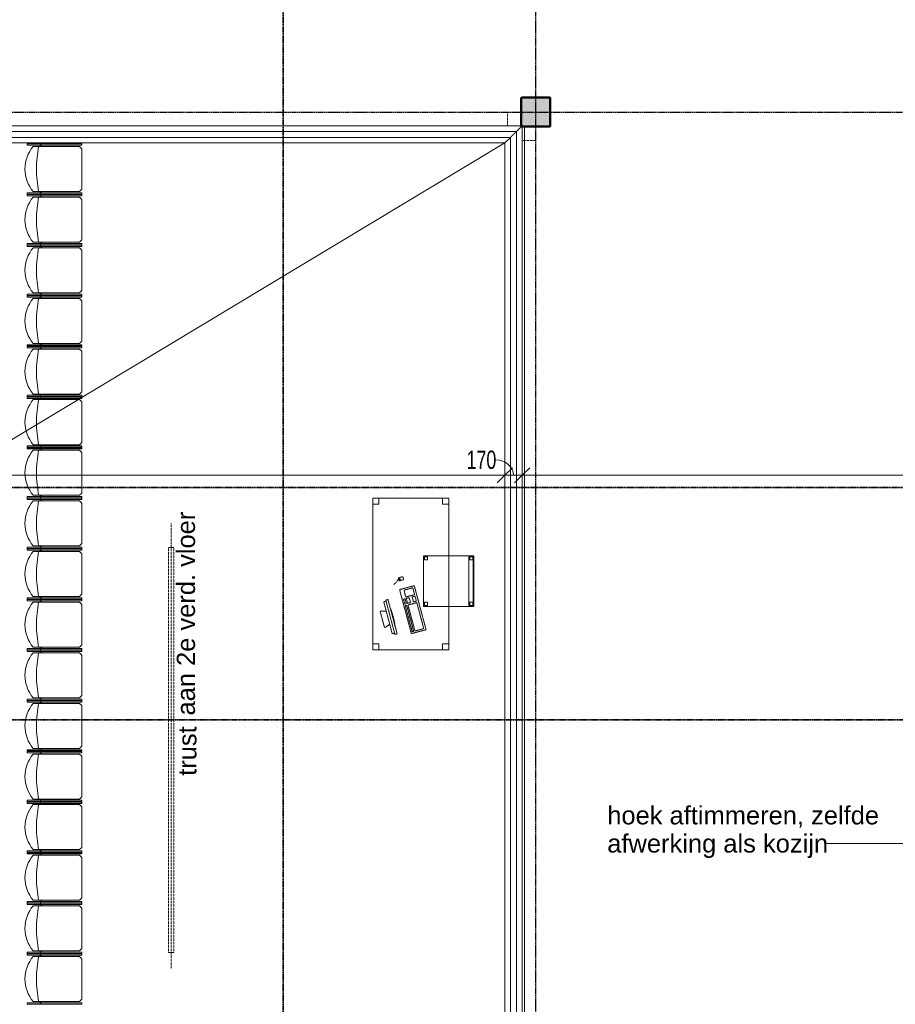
# Model space of a CAD drawing. Header units: millimetres. Extents: x -80560 to 110805, y -11020 to 52719.
# Tile 116 of 184: x 73000 to 81644, y 26387 to 36113. Entities that reach past the tile are written whole.
import ezdxf

# ---------------------------------------------------------------- set-up
doc = ezdxf.new("R2010")
doc.units = ezdxf.units.MM
for name, pattern in [('CENTER2', [20, 8, -4, 4, -4]), ('DASHDOT2', [8, 4, -2, 0, -2]), ('DASHED2', [6, 4, -2]), ('DASHED2-1', [3, 2, -1])]:
    doc.linetypes.add(name, pattern=pattern)
for name, color, linetype, lineweight in [('A-ANNO-DIMS', 211, 'Continuous', 9), ('A-ANNO-DIMS-100', 211, 'Continuous', 9), ('A-AREA', 32, 'DASHED2', 18), ('A-DETL', 90, 'Continuous', 18), ('A-DETL-MBND', 5, 'Continuous', 18), ('A-FLOR', 192, 'Continuous', 18), ('A-FLOR-HRAL', 11, 'Continuous', 18), ('A-FLOR-OVHD', 1, 'DASHED2-1', 18), ('G-ANNO-SYMB', 111, 'Continuous', 9), ('G-ANNO-TEXT', 231, 'Continuous', 9), ('I-FURN', 30, 'Continuous', 18), ('S-COLS', 52, 'Continuous', 18), ('S-GRID', 1, 'Continuous', 9)]:
    doc.layers.add(name, color=color, linetype=linetype, lineweight=lineweight)
doc.styles.add('Arial', font='arial.ttf', dxfattribs={"height": 180})
doc.styles.add('Arial_5', font='arial.ttf', dxfattribs={"width": 0.7, "height": 180})
doc.dimstyles.new('n3o_1_8', dxfattribs={"dimscale": 304.8, "dimtxt": 183.646692, "dimasz": 0.492126, "dimexe": 0.246063, "dimexo": 0.0625, "dimgap": 0.032808, "dimtad": 1, "dimdec": 0, "dimdsep": 46, "dimtxsty": 'Arial_5', "dimblk1": 'OBLIQUE', "dimblk2": 'OBLIQUE', "dimsah": 1, "dimcen": 0.09, "dimdle": 0.246063, "dimazin": 0, "dimtfac": 1, "dimtdec": 4, "dimtix": 1, "dimtmove": 0, "dimatfit": 3, "dimfxl": 0.246063, "dimfxlon": 1, "dimtvp": 1, "dimtolj": 1, "dimtzin": 0, "dimarcsym": 2})
doc.dimstyles.new('n3o_1_8_2', dxfattribs={"dimscale": 304.8, "dimtxt": 183.646692, "dimasz": 0.492126, "dimexe": 0.246063, "dimexo": 0.0625, "dimgap": 0.032808, "dimtad": 1, "dimdec": 0, "dimdsep": 46, "dimtxsty": 'Arial_5', "dimblk1": 'OBLIQUE', "dimblk2": 'OBLIQUE', "dimsah": 1, "dimcen": 0.09, "dimdle": 0.246063, "dimazin": 0, "dimtfac": 1, "dimtdec": 4, "dimtix": 1, "dimtmove": 1, "dimatfit": 3, "dimfxl": 0.246063, "dimfxlon": 1, "dimtvp": 1, "dimtolj": 1, "dimtzin": 0, "dimarcsym": 2})

# ---------------------------------------------------------------- blocks, each defined once
blk = doc.blocks.new('NLRS_28_SCO_UN_staalkolom koker betongevuld_gen_CGA - kolom D-V325-DO_01 eerste verdieping')
at = {"layer": 'S-COLS', "lineweight": 5}
h = blk.add_hatch(dxfattribs=at)
h.set_pattern_fill('FP_143', color=256, style=0, pattern_type=2)
h.set_pattern_definition([(45, (-53200, -35200), (-99.99975, 99.99975), []), (45, (-53115, -35200), (-99.99975, 99.99975), []), (45, (-53110, -35200), (-99.99975, 99.99975), []), (45, (-53105, -35200), (-99.99975, 99.99975), []), (45, (-53100, -35200), (-99.99975, 99.99975), []), (45, (-53095, -35200), (-99.99975, 99.99975), []), (45, (-53090, -35200), (-99.99975, 99.99975), []), (45, (-53085, -35200), (-99.99975, 99.99975), [])])
h.paths.add_polyline_path([(135, -150), (145.6, -145.6), (150, -135), (150, 135), (145.6, 145.6), (135, 150), (-135, 150), (-145.6, 145.6), (-150, 135), (-150, -135), (-145.6, -145.6), (-135, -150), (-90.6, -150)], flags=0)
h.paths.add_polyline_path([(-90.6, -140), (-130, -140), (-137.1, -137.1), (-140, -130), (-140, 130), (-137.1, 137.1), (-130, 140), (130, 140), (137.1, 137.1), (140, 130), (140, -130), (137.1, -137.1), (130, -140)], flags=0)
at = {"layer": 'S-COLS', "lineweight": 9}
blk.add_hatch(color=256, dxfattribs=at).paths.add_polyline_path([(130, -140), (137.1, -137.1), (140, -130), (140, 130), (137.1, 137.1), (130, 140), (-130, 140), (-137.1, 137.1), (-140, 130), (-140, -130), (-137.1, -137.1), (-130, -140), (-90.6, -140)], flags=0)
at = {"layer": 'S-COLS'}
for p, q in [((-150, 135), (-150, -135)), ((-140, -130), (-140, 130)), ((135, 150), (-135, 150)), ((-130, 140), (130, 140)), ((140, 130), (140, -130)), ((150, -135), (150, 135)), ((-135, -150), (135, -150)), ((130, -140), (-130, -140))]:
    blk.add_line(p, q, dxfattribs=at)
at = {"layer": 'S-COLS', "lineweight": 35}
for p, q in [((-140, 130), (-140, -130)), ((130, 140), (-130, 140)), ((140, -130), (140, 130)), ((-130, -140), (130, -140))]:
    blk.add_line(p, q, dxfattribs=at)
at = {"layer": 'S-COLS'}
for centre, radius, start, end in [((-135, 135), 15, 90, 180), ((-130, 130), 10, 90, 180), ((130, 130), 10, 0, 90), ((135, 135), 15, 360, 90), ((-135, -135), 15, 180, 270), ((-130, -130), 10, 180, 270), ((130, -130), 10, 270, 0), ((135, -135), 15, 270, 360)]:
    blk.add_arc(centre, radius, start, end, dxfattribs=at)
at = {"layer": 'S-COLS', "lineweight": 35}
for centre, start, end in [((-130, 130), 90, 180), ((130, 130), 360, 90), ((-130, -130), 180, 270), ((130, -130), 270, 360)]:
    blk.add_arc(centre, 10, start, end, dxfattribs=at)
blk = doc.blocks.new('19112_SW_LeonardoCollege_R2020_rvt-1-DO_01 eerste verdieping')
at = {"color": 9, "lineweight": 9}
blk.add_blockref('NLRS_28_SCO_UN_staalkolom koker betongevuld_gen_CGA - kolom D-V325-DO_01 eerste verdieping', (53200, 35200), dxfattribs=at)
blk = doc.blocks.new('Railing - Railing-30400537-DO_01 eerste verdieping')
at = {"layer": 'A-FLOR-HRAL'}
for p, q in [((53050, 35065), (47950, 35065)), ((53054.4, 35054.4), (53010, 35010)), ((53065, 35050), (53065, 22890)), ((52950, 34950), (52895, 34895)), ((33105, 34895), (52895, 34895)), ((52895, 22890), (52895, 34895))]:
    blk.add_line(p, q, dxfattribs=at)
blk = doc.blocks.new('Stacking-Chair-KI-Maestro _1_ - Seat _ Back Cushion-V2-DO_01 eerste verdieping')
at = {"layer": 'A-DETL-MBND'}
for p, q in [((-234.9, 259.2), (-247.6, 259.2)), ((-247.6, 259.2), (-247.6, -280.5)), ((-234.9, 259.2), (-234.9, -280.5)), ((-222.3, 199.1), (-222.3, -258.1)), ((222.3, 199.1), (222.3, -258.1)), ((235, 259.2), (247.7, 259.2)), ((235, 259.2), (235, -280.5)), ((247.7, 259.2), (247.7, -280.5)), ((-234.9, 125.9), (-247.6, 125.9)), ((-234.9, 129.4), (-222.3, 129.4)), ((-234.9, 116.7), (-222.3, 116.7)), ((235, 129.4), (222.3, 129.4)), ((235, 116.7), (222.3, 116.7)), ((235, 125.9), (247.7, 125.9)), ((-234.9, -280.5), (-247.6, -280.5)), ((-222.3, -258.1), (-199.9, -280.5)), ((-199.9, -280.5), (199.9, -280.5)), ((222.3, -258.1), (199.9, -280.5)), ((235, -280.5), (247.7, -280.5))]:
    blk.add_line(p, q, dxfattribs=at)
for centre, radius, start, end in [((0, -63.5), 344.1, 90, 130.24326), ((0, -63.5), 344.1, 49.75674, 90), ((0, -1041.2), 1207.5, 90, 100.60986), ((0, -1041.2), 1207.5, 79.39014, 90)]:
    blk.add_arc(centre, radius, start, end, dxfattribs=at)
blk = doc.blocks.new('82_tafel1 - tafel 750x1500x700 2-V300-DO_01 eerste verdieping')
at = {"layer": 'A-DETL-MBND', "linetype": 'DASHED2'}
for p, q in [((-750, -375), (-750, 375)), ((-750, 375), (750, 375)), ((750, 375), (-750, 375)), ((-750, 375), (-750, -375)), ((-750, 375), (-750, 315)), ((-690, 375), (-750, 375)), ((-750, -315), (-750, 315)), ((-750, 315), (-690, 315)), ((-690, 315), (-750, 315)), ((-690, 315), (-690, 375)), ((-690, 375), (690, 375)), ((-690, 375), (-690, 315)), ((690, 375), (690, 315)), ((690, 315), (690, 375)), ((750, 375), (690, 375)), ((690, 315), (750, 315)), ((750, 315), (690, 315)), ((750, 375), (750, -375)), ((750, -375), (750, 375)), ((750, 315), (750, 375)), ((750, 315), (750, -315)), ((-690, -315), (-750, -315)), ((-750, -315), (-690, -315)), ((-750, -315), (-750, -375)), ((750, -375), (-750, -375)), ((-750, -375), (750, -375)), ((-750, -375), (-690, -375)), ((-690, -375), (-690, -315)), ((-690, -315), (-690, -375)), ((690, -375), (-690, -375)), ((750, -315), (690, -315)), ((690, -315), (690, -375)), ((690, -375), (690, -315)), ((690, -315), (750, -315)), ((690, -375), (750, -375)), ((750, -375), (750, -315))]:
    blk.add_line(p, q, dxfattribs=at)
blk = doc.blocks.new('82_zitmeubel - stoel 500x500-V301-DO_01 eerste verdieping')
at = {"layer": 'A-DETL-MBND', "linetype": 'DASHED2'}
for p, q in [((-192.1, 263), (-192.1, 13)), ((-192.1, 254.1), (-192.1, 263)), ((307.9, 263), (-192.1, 263)), ((307.9, 263), (-192.1, 263)), ((-192.1, 213), (-192.1, 254.1)), ((-192.1, 254.1), (307.9, 254.1)), ((-192.1, 13), (-192.1, 213)), ((-192.1, 213), (307.9, 213)), ((-182.1, 252), (-182.1, 224)), ((-182.1, 224), (-182.1, 252)), ((-153.1, 253), (-181.1, 253)), ((-181.1, 253), (-153.1, 253)), ((-181.1, 223), (-153.1, 223)), ((-153.1, 223), (-181.1, 223)), ((-152.1, 224), (-152.1, 252)), ((-152.1, 252), (-152.1, 224)), ((267.9, 252), (267.9, 224)), ((267.9, 224), (267.9, 252)), ((296.9, 253), (268.9, 253)), ((268.9, 253), (296.9, 253)), ((268.9, 223), (296.9, 223)), ((296.9, 223), (268.9, 223)), ((297.9, 224), (297.9, 252)), ((297.9, 252), (297.9, 224)), ((307.9, 13), (307.9, 263)), ((307.9, 263), (307.9, 254.1)), ((307.9, 254.1), (307.9, 213)), ((307.9, 213), (307.9, 13)), ((-192.1, 13), (-192.1, -237)), ((-192.1, -237), (-192.1, 13)), ((307.9, -237), (307.9, 13)), ((307.9, 13), (307.9, -237)), ((307.9, -237), (-192.1, -237)), ((307.9, -237), (-192.1, -237)), ((-182.1, -198), (-182.1, -226)), ((-182.1, -226), (-182.1, -198)), ((-153.1, -197), (-181.1, -197)), ((-181.1, -197), (-153.1, -197)), ((-181.1, -227), (-153.1, -227)), ((-153.1, -227), (-181.1, -227)), ((-152.1, -226), (-152.1, -198)), ((-152.1, -198), (-152.1, -226)), ((267.9, -198), (267.9, -226)), ((267.9, -226), (267.9, -198)), ((296.9, -197), (268.9, -197)), ((268.9, -197), (296.9, -197)), ((268.9, -227), (296.9, -227)), ((296.9, -227), (268.9, -227)), ((297.9, -226), (297.9, -198)), ((297.9, -198), (297.9, -226))]:
    blk.add_line(p, q, dxfattribs=at)
for centre, start, end in [((-181.1, 252), 90, 180), ((-181.1, 252), 90, 180), ((-181.1, 224), 180, 270), ((-181.1, 224), 180, 270), ((-153.1, 252), 0, 90), ((-153.1, 252), 45, 90), ((-153.1, 224), 270, 0), ((-153.1, 224), 270, 0), ((-153.1, 252), 0, 45), ((268.9, 252), 90, 180), ((268.9, 252), 90, 165), ((268.9, 252), 165, 180), ((268.9, 224), 180, 270), ((268.9, 224), 180, 240), ((268.9, 224), 240, 270), ((296.9, 252), 0, 90), ((296.9, 252), 0, 90), ((296.9, 224), 270, 0), ((296.9, 224), 270, 0), ((-181.1, -198), 90, 180), ((-181.1, -198), 90, 180), ((-181.1, -226), 180, 195), ((-181.1, -226), 180, 210), ((-181.1, -226), 195, 255), ((-181.1, -226), 210, 270), ((-181.1, -226), 255, 270), ((-153.1, -198), 60, 90), ((-153.1, -198), 75, 90), ((-153.1, -226), 270, 0), ((-153.1, -226), 270, 0), ((-153.1, -198), 30, 75), ((-153.1, -198), 30, 60), ((-153.1, -198), 0, 30), ((-153.1, -198), 15, 30), ((-153.1, -198), 0, 15), ((268.9, -198), 90, 180), ((268.9, -198), 105, 180), ((268.9, -226), 180, 270), ((268.9, -226), 180, 195), ((268.9, -226), 195, 210), ((268.9, -226), 210, 225), ((268.9, -226), 225, 270), ((268.9, -198), 90, 105), ((296.9, -198), 0, 90), ((296.9, -198), 60, 90), ((296.9, -226), 270, 0), ((296.9, -226), 270, 300), ((296.9, -198), 45, 60), ((296.9, -226), 300, 0), ((296.9, -198), 0, 45)]:
    blk.add_arc(centre, 1, start, end, dxfattribs=at)
blk = doc.blocks.new('82_computer - std-V302-DO_01 eerste verdieping')
at = {"layer": 'A-DETL-MBND', "linetype": 'DASHED2'}
for p, q in [((61.6, 390.8), (-90.9, 390.8)), ((-189.7, 308.7), (-189.7, 286.2)), ((160.3, 308.7), (-189.7, 308.7)), ((-179.7, 308.7), (-177.2, 333)), ((-177.2, 333), (148, 332.1)), ((-98.4, 380), (-80.4, 332.7)), ((50.9, 332.3), (69, 380)), ((148, 332.1), (150.3, 308.7)), ((160.3, 286.2), (160.3, 308.7)), ((-189.7, 286.2), (160.3, 286.2)), ((-225, 150), (-225, 0)), ((225, 150), (-225, 150)), ((-208.5, 136.9), (-208.5, 121.9)), ((56.6, 136.9), (-208.5, 136.9)), ((-208.5, 121.9), (56.6, 121.9)), ((-208.5, 109), (-208.5, 19)), ((56.6, 109), (-208.5, 109)), ((56.6, 121.9), (56.6, 136.9)), ((56.6, 19), (56.6, 109)), ((73.4, 136.9), (73.4, 121.9)), ((123.4, 136.9), (73.4, 136.9)), ((73.4, 121.9), (123.4, 121.9)), ((73.4, 109), (73.4, 79)), ((123.4, 109), (73.4, 109)), ((123.4, 121.9), (123.4, 136.9)), ((123.4, 79), (123.4, 109)), ((138.4, 109), (138.4, 19)), ((208.4, 109), (138.4, 109)), ((208.4, 19), (208.4, 109)), ((225, 0), (225, 150)), ((340.9, 118.9), (310.5, 118.9)), ((330.8, 134.6), (316.4, 134.6)), ((321.6, 131.6), (321.6, 121.9)), ((325.5, 131.6), (321.6, 131.6)), ((321.6, 121.9), (325.5, 121.9)), ((323.6, 131.6), (323.6, 134.6)), ((323.6, 118.9), (323.6, 121.9)), ((325.5, 121.9), (325.5, 131.6)), ((-225, 0), (225, 0)), ((-208.5, 19), (56.6, 19)), ((73.4, 79), (123.4, 79)), ((73.4, 49), (73.4, 19)), ((123.4, 49), (73.4, 49)), ((73.4, 19), (123.4, 19)), ((123.4, 19), (123.4, 49)), ((138.4, 19), (208.4, 19)), ((316.4, 84.6), (330.8, 84.6))]:
    blk.add_line(p, q, dxfattribs=at)
for centre, radius, start, end in [((-90.9, 382.8), 8, 90, 200.81405), ((61.6, 382.8), 8, 339.18595, 90), ((-14.7, 1180.4), 900.1, 263.45129, 276.54871), ((316.4, 126.6), 8, 90, 180), ((261.6, 109.6), 49.8, 340.01258, 19.98742), ((330.8, 126.6), 8, 0, 90), ((292, 109.6), 49.8, 340.01258, 19.98742), ((316.4, 92.6), 8, 180, 270), ((330.8, 92.6), 8, 270, 360)]:
    blk.add_arc(centre, radius, start, end, dxfattribs=at)
blk.add_open_spline([(290.2, 192.8), (295.7, 164.5), (318.8, 151.1), (323.6, 134.6)], degree=3, dxfattribs=at)
blk = doc.blocks.new('Top Rail Type - Top Rail_Internal_-33017091-DO_01 eerste verdieping')
at = {"layer": 'A-FLOR-HRAL'}
for p, q in [((53010, 35010), (32990, 35010)), ((33050, 34950), (52950, 34950)), ((52950, 34950), (52950, 22890)), ((53010, 22890), (53010, 35010))]:
    blk.add_line(p, q, dxfattribs=at)
blk.add_open_spline([(52950, 34950), (52950, 34950), (52950.5, 34950.5), (52952.2, 34952.2), (52953.9, 34953.9), (52955.8, 34955.8), (52957.4, 34957.4), (52959.2, 34959.2), (52961.7, 34961.7), (52964.4, 34964.4), (52966.7, 34966.7), (52968.5, 34968.5), (52970.4, 34970.3), (52972.2, 34972.2), (52974.1, 34974.1), (52976.1, 34976.1), (52978, 34978), (52980, 34980), (52982, 34982), (52983.9, 34983.9), (52985.9, 34985.9), (52987.8, 34987.8), (52989.6, 34989.7), (52991.5, 34991.5), (52993.3, 34993.3), (52995, 34995), (52996.7, 34996.7), (52998.8, 34998.8), (53000.8, 35000.8), (53002.6, 35002.6), (53004.2, 35004.2), (53006.1, 35006.1), (53007.8, 35007.8), (53009.5, 35009.5), (53010, 35010), (53010, 35010)], degree=3, knots=[0, 0, 0, 0, 0.083333, 0.125, 0.166667, 0.208333, 0.229167, 0.25, 0.291667, 0.333333, 0.354167, 0.375, 0.395833, 0.416667, 0.4375, 0.458333, 0.479167, 0.5, 0.520833, 0.541667, 0.5625, 0.583333, 0.604167, 0.625, 0.645833, 0.666667, 0.6875, 0.708333, 0.75, 0.770833, 0.791667, 0.833333, 0.875, 0.916667, 1, 1, 1, 1], dxfattribs=at)
blk = doc.blocks.new('Top Rail Type - Top Rail_Internal_-V340-DO_01 eerste verdieping')
at = {"layer": 'A-FLOR-HRAL'}
for p, q in [((32990, 35010), (53010, 35010)), ((33050, 34950), (52950, 34950)), ((52950, 34950), (52950, 22890)), ((53010, 35010), (53010, 22890))]:
    blk.add_line(p, q, dxfattribs=at)
blk = doc.blocks.new('DIMBLOCK201-DO_01 eerste verdieping')
at = {"layer": 'A-ANNO-DIMS-100'}
for p, q in [((63114.8, 31612.5), (63039.8, 31537.5)), ((63114.8, 31612.5), (63189.8, 31687.5)), ((63114.8, 31687.5), (63114.8, 31537.5)), ((63114.8, 31612.5), (63114.8, 31687.5)), ((63114.8, 31612.5), (77789.8, 31612.5)), ((77789.8, 31612.5), (77714.8, 31537.5)), ((77789.8, 31612.5), (77864.8, 31687.5)), ((77789.8, 31687.5), (77789.8, 31537.5)), ((77789.8, 31612.5), (77789.8, 31687.5))]:
    blk.add_line(p, q, dxfattribs=at)
at = {"layer": 'A-ANNO-DIMS-100', "color": 0, "insert": (70212.2, 31856.1), "char_height": 180, "width": 576.368, "attachment_point": 1, "line_spacing_factor": 0.941778, "style": 'Arial_5'}
blk.add_mtext('14675', dxfattribs=at)
blk = doc.blocks.new('_Oblique')
at = {"color": 0, "linetype": 'ByBlock', "lineweight": -2}
blk.add_line((-0.5, -0.5), (0.5, 0.5), dxfattribs=at)
blk = doc.blocks.new('DIMBLOCK202-DO_01 eerste verdieping')
at = {"layer": 'A-ANNO-DIMS-100'}
for p, q in [((77789.8, 31612.5), (77714.8, 31537.5)), ((77789.8, 31612.5), (77864.8, 31687.5)), ((77789.8, 31687.5), (77789.8, 31537.5)), ((77789.8, 31612.5), (77789.8, 31687.5)), ((77789.8, 31612.5), (77959.8, 31612.5)), ((77959.8, 31612.5), (77884.8, 31537.5)), ((77959.8, 31612.5), (78034.8, 31687.5)), ((77959.8, 31687.5), (77959.8, 31537.5)), ((77959.8, 31612.5), (77959.8, 31687.5))]:
    blk.add_line(p, q, dxfattribs=at)
blk.add_ellipse((77699.5, 31612.5), major_axis=(175.4, 0), ratio=0.862617, start_param=0, end_param=1.570796, dxfattribs=at)
at = {"layer": 'A-ANNO-DIMS-100', "color": 0, "insert": (77411.3, 31856.1), "char_height": 180, "width": 345.821, "attachment_point": 1, "line_spacing_factor": 0.941778, "style": 'Arial_5'}
blk.add_mtext('170', dxfattribs=at)
blk = doc.blocks.new('DIMBLOCK203-DO_01 eerste verdieping')
at = {"layer": 'A-ANNO-DIMS-100'}
for p, q in [((77959.8, 31612.5), (77884.8, 31537.5)), ((77959.8, 31612.5), (78034.8, 31687.5)), ((77959.8, 31687.5), (77959.8, 31537.5)), ((77959.8, 31612.5), (77959.8, 31687.5)), ((77959.8, 31612.5), (89084.3, 31612.5)), ((89084.3, 31612.5), (89009.3, 31537.5)), ((89084.3, 31612.5), (89159.3, 31687.5)), ((89084.3, 31687.5), (89084.3, 31537.5)), ((89084.3, 31612.5), (89084.3, 31687.5))]:
    blk.add_line(p, q, dxfattribs=at)
at = {"layer": 'A-ANNO-DIMS-100', "color": 0, "insert": (83281.9, 31856.1), "char_height": 180, "width": 576.368, "attachment_point": 1, "line_spacing_factor": 0.941778, "style": 'Arial_5'}
blk.add_mtext('11125', dxfattribs=at)

msp = doc.modelspace()

# ---------------------------------------------------------------- linework, layer by layer
at = {"layer": 'A-AREA', "linetype": 'DASHED2-1'}
for p, q in [((77814.8, 35065), (77814.8, 35200)), ((77959.8, 34920), (78094.8, 34920))]:
    msp.add_line(p, q, dxfattribs=at)
at = {"layer": 'A-DETL'}
msp.add_line((77789.8, 34895), (57819.8, 22875.2), dxfattribs=at)
at = {"layer": 'A-FLOR'}
msp.add_line((77984.8, 35050), (77984.8, 22885), dxfattribs=at)
at = {"layer": 'A-FLOR-OVHD'}
for p, q in [((74494.8, 31140), (74494.8, 26740)), ((74469.8, 30900), (74469.8, 26900)), ((74519.8, 30900), (74469.8, 30900)), ((74519.8, 30900), (74519.8, 26900)), ((74519.8, 26900), (74469.8, 26900))]:
    msp.add_line(p, q, dxfattribs=at)
at = {"layer": 'G-ANNO-SYMB', "linetype": 'DASHDOT2', "lineweight": 35}
for p, q in [((75602.1, 48603.7), (75602.1, 9150.1)), ((36081.7, 31493.3), (104099.5, 31493.3)), ((36171.8, 29198), (104099.5, 29198))]:
    msp.add_line(p, q, dxfattribs=at)
at = {"layer": 'G-ANNO-TEXT', "color": 250}
msp.add_line((81731.7, 27976.6), (80947.4, 27976.6), dxfattribs=at)
at = {"layer": 'S-GRID', "linetype": 'CENTER2', "lineweight": 25}
for p, q in [((78094.8, 4383.3), (78094.8, 52119.1)), ((29945.3, 35200), (110204.9, 35200))]:
    msp.add_line(p, q, dxfattribs=at)

# ---------------------------------------------------------------- block references
at = {"color": 250, "lineweight": 5}
msp.add_blockref('19112_SW_LeonardoCollege_R2020_rvt-1-DO_01 eerste verdieping', (24894.8, 0), dxfattribs=at)
at = {"layer": 'A-FLOR-HRAL'}
for name in ['Railing - Railing-30400537-DO_01 eerste verdieping', 'Top Rail Type - Top Rail_Internal_-33017091-DO_01 eerste verdieping', 'Top Rail Type - Top Rail_Internal_-V340-DO_01 eerste verdieping']:
    msp.add_blockref(name, (24894.8, 0), dxfattribs=at)
at = {"layer": 'I-FURN', "rotation": 89.9999999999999}
for p in [(73332, 34637.5), (73332, 34137.5), (73332, 33637.5), (73332, 33137.5), (73332, 32637.5), (73332, 32137.5), (73332, 31637.5), (73332, 31137.5), (73332, 30637.5), (73332, 30137.5), (73332, 29637.5), (73332, 29137.5), (73332, 28637.5), (73332, 28137.5), (73332, 27637.5), (73332, 27137.5), (73332, 26637.5)]:
    msp.add_blockref('Stacking-Chair-KI-Maestro _1_ - Seat _ Back Cushion-V2-DO_01 eerste verdieping', p, dxfattribs=at)
at = {"layer": 'I-FURN', "linetype": 'DASHED2'}
for name, p, rotation in [('82_tafel1 - tafel 750x1500x700 2-V300-DO_01 eerste verdieping', (76859.7, 30637.5), 89.99999999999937), ('82_zitmeubel - stoel 500x500-V301-DO_01 eerste verdieping', (77221.7, 30625.9), 269.9999999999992), ('82_computer - std-V302-DO_01 eerste verdieping', (76953.2, 30304.9), 104.9999999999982)]:
    msp.add_blockref(name, p, dxfattribs=dict(at, rotation=rotation))

# ---------------------------------------------------------------- texts
at = {"layer": 'G-ANNO-TEXT', "color": 7, "char_height": 180, "attachment_point": 1, "rotation": 90, "style": 'Arial'}
for s, insert, width in [('aan 2e verd. vloer', (74550.2, 29240.3), 2316.877), ('trust', (74564.1, 28644.3), 569.198)]:
    msp.add_mtext(s, dxfattribs=dict(at, insert=insert, width=width))
at = {"layer": 'G-ANNO-TEXT', "color": 7, "char_height": 180, "attachment_point": 1, "style": 'Arial'}
for s, insert, width in [('hoek aftimmeren, zelfde ', (78800.6, 28344.4), 3198.733), ('afwerking als kozijn', (78800.6, 28066.6), 2541.349)]:
    msp.add_mtext(s, dxfattribs=dict(at, insert=insert, width=width))

# ---------------------------------------------------------------- dimensions: what is measured, and where the dimension line sits
at = {"layer": 'A-ANNO-DIMS'}
for base, p1, p2, override, picture, middle in [((77789.8, 31612.5), (63114.8, 31687.5), (77789.8, 31687.5), {"dimpost": '<>', "dimfxl": 14675}, 'DIMBLOCK201-DO_01 eerste verdieping', (70452.3, 31714.4)), ((89084.3189632, 31612.4576612), (77959.8189632, 31687.4576612), (89084.3189632, 31687.4576612), {"dimpost": '<>', "dimfxl": 11124.5}, 'DIMBLOCK203-DO_01 eerste verdieping', (83522.0689632, 31712.826011))]:
    dim = msp.add_linear_dim(base=base, p1=p1, p2=p2, dimstyle='n3o_1_8', override=override, dxfattribs=at)
    dim.commit()
    dim.dimension.update_dxf_attribs({"geometry": picture, "text_midpoint": middle})
dim = msp.add_linear_dim(base=(77959.8, 31612.5), p1=(77789.8, 31687.5), p2=(77959.8, 31687.5), dimstyle='n3o_1_8_2', override={"dimpost": '<>', "dimfxl": 170}, dxfattribs=at)
dim.commit()
dim.dimension.update_dxf_attribs({"geometry": 'DIMBLOCK202-DO_01 eerste verdieping', "text_midpoint": (77584.2, 31736.1), "dimtype": 160})

doc.saveas('drawing.dxf')
